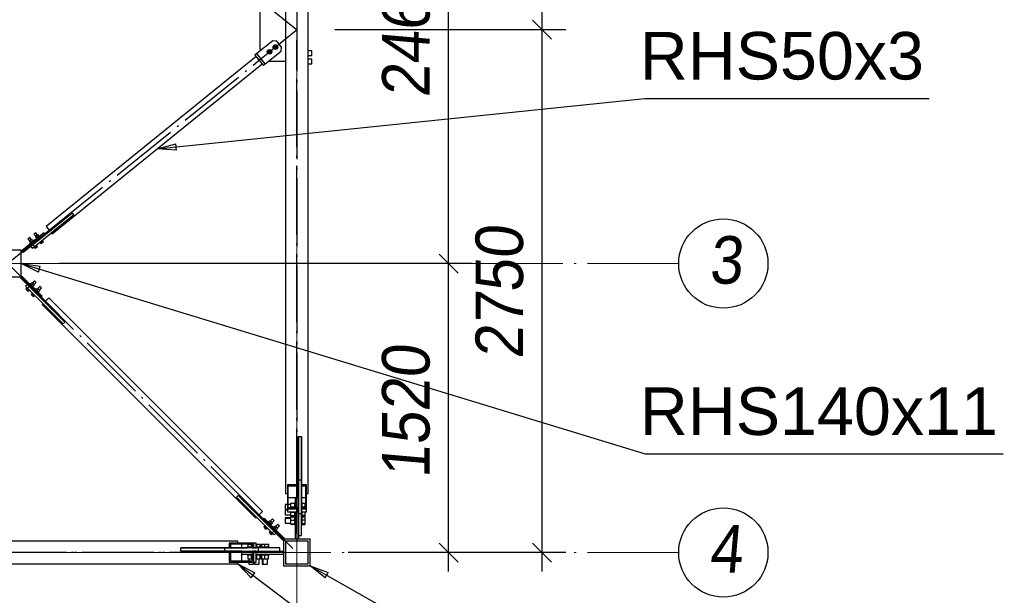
# Paper-space layout 'A0 Advance Steel' of a CAD drawing. Header units: millimetres. Extents: x 228 to 822, y 214 to 634.
# Tile 61 of 76: x 620 to 672, y 270 to 300. Entities that reach past the tile are written whole.
import ezdxf

# ---------------------------------------------------------------- set-up
doc = ezdxf.new("R2010")
doc.units = ezdxf.units.MM
doc.linetypes.add('ACAD_ISO04W100', pattern=[30, 24, -3, 0, -3])
doc.layers.get('0').update_dxf_attribs({"linetype": 'CONTINUOUS'})
for name, color, linetype in [('AS_Belki', 145, 'CONTINUOUS'), ('AS_Blachy', 30, 'CONTINUOUS'), ('AS_DIM_ON', 7, 'CONTINUOUS'), ('AS_Sruby', 9, 'CONTINUOUS')]:
    doc.layers.add(name, color=color, linetype=linetype)
doc.styles.add('Arial', font='arial.ttf')
doc.styles.add('ARIAL_1', font='arial.ttf', dxfattribs={"width": 0.9, "oblique": 5})

# ---------------------------------------------------------------- blocks, each defined once
blk = doc.blocks.new('324ewdsczxzxcz')
at = {"linetype": 'ACAD_ISO04W100', "lineweight": 5, "ltscale": 0.2}
for p, q in [((358.229, 244.968, 54.54), (358.229, 340.131, 54.54)), ((378.311, 281.218, -8093.957), (283.147, 281.218, -8093.957)), ((378.311, 266.018, -2641.446), (283.147, 266.018, -2641.446))]:
    blk.add_line(p, q, dxfattribs=at)
for centre in [(380.658, 281.218, -8093.957), (380.658, 266.018, -2641.446)]:
    blk.add_circle(centre, 2.347)
at = {"char_height": 2.5, "attachment_point": 1, "style": 'ARIAL_1'}
for s, insert in [('3', (379.903, 282.661, -8093.957)), ('4', (379.903, 267.461, -2641.446))]:
    blk.add_mtext_dynamic_manual_height_columns(s, width=4.31573, gutter_width=12.5, heights=[0], dxfattribs=dict(at, insert=insert))

psp = doc.layouts.new('A0 Advance Steel')

# ---------------------------------------------------------------- linework, layer by layer
at = {"color": 0, "linetype": 'ByBlock', "lineweight": -2}
for p, q in [((627.415, 293.489), (628.393, 293.758)), ((628.427, 293.426), (628.393, 293.758)), ((628.427, 293.426), (627.415, 293.489)), ((621.168, 287.004), (620.26, 287.455)), ((620.26, 287.455), (621.266, 287.323)), ((621.168, 287.004), (621.266, 287.323)), ((632.357, 270.919, -15729.246), (631.66, 271.655, -15729.246)), ((631.66, 271.655, -15729.246), (632.559, 271.185, -15729.246)), ((636.247, 270.916), (635.46, 271.555)), ((635.46, 271.555), (636.412, 271.206)), ((632.357, 270.919, -15729.246), (632.559, 271.185, -15729.246)), ((636.247, 270.916), (636.412, 271.206))]:
    psp.add_line(p, q, dxfattribs=at)
at = {"color": 7}
for points in [[(627.415, 293.489), (653.069, 296.136), (668.016, 296.136)], [(620.26, 287.455), (653.073, 277.44), (671.905, 277.44)], [(631.66, 271.655), (653.666, 255.011), (670.555, 255.011)], [(635.46, 271.555), (653.133, 261.504), (671.965, 261.504)]]:
    psp.add_lwpolyline(points, dxfattribs=at)
at = {"layer": 'AS_Belki', "linetype": 'Continuous', "ltscale": 0.15}
for p, q in [((634.16, 324.155), (634.16, 275.355)), ((635.36, 275.355), (635.36, 324.155)), ((632.621, 298.345), (621.58, 289.411)), ((621.894, 289.022), (632.935, 297.957)), ((621.769, 289.178), (622.935, 290.121)), ((623.023, 290.012), (621.857, 289.069)), ((622.935, 290.121), (622.941, 290.113)), ((623.016, 290.02), (623.023, 290.012)), ((621.58, 289.411), (621.769, 289.178)), ((621.857, 289.069), (621.894, 289.022)), ((620.26, 288.155), (618.86, 288.155)), ((620.26, 286.755), (620.26, 288.155)), ((618.86, 286.755), (620.26, 286.755)), ((621.406, 285.341), (621.364, 285.298)), ((622.467, 284.28), (621.406, 285.341)), ((621.717, 285.652), (621.505, 285.44)), ((621.505, 285.44), (622.566, 284.379)), ((632.957, 274.412), (621.717, 285.652)), ((621.364, 285.298), (632.604, 274.058)), ((622.474, 284.287), (622.467, 284.28)), ((622.566, 284.379), (622.559, 284.372)), ((634.83, 278.355), (634.84, 278.355)), ((634.83, 275.809), (634.83, 278.355)), ((635, 278.355), (635.01, 278.355)), ((635.01, 278.355), (635.01, 275.809)), ((634.83, 276.248), (634.84, 276.248)), ((635, 276.248), (635.01, 276.248)), ((634.83, 275.809), (634.26, 275.809)), ((634.26, 275.809), (634.26, 274.538)), ((634.83, 275.746), (634.31, 275.746)), ((634.31, 274.601), (634.31, 275.746)), ((634.83, 275.746), (634.83, 275.809)), ((634.83, 275.142), (634.83, 275.746)), ((635.26, 275.809), (635.01, 275.809)), ((635.01, 275.809), (635.01, 275.746)), ((635.21, 275.746), (635.01, 275.746)), ((635.01, 275.746), (635.01, 275.142)), ((635.21, 275.746), (635.21, 274.601)), ((635.26, 274.538), (635.26, 275.809)), ((631.586, 275.161), (631.593, 275.168)), ((632.646, 274.101), (631.586, 275.161)), ((631.677, 275.253), (631.685, 275.26)), ((631.685, 275.26), (632.745, 274.2)), ((634.16, 275.355), (634.26, 275.355)), ((634.31, 275.142), (634.83, 275.142)), ((635.01, 275.142), (635.01, 274.875)), ((635.01, 275.142), (635.21, 275.142)), ((635.26, 275.355), (635.36, 275.355)), ((634.83, 274.538), (634.26, 274.538)), ((634.26, 274.538), (634.26, 274.395)), ((634.83, 274.601), (634.31, 274.601)), ((634.83, 274.538), (634.83, 274.601)), ((634.83, 274.395), (634.83, 274.538)), ((635.21, 274.601), (635.01, 274.601)), ((635.01, 274.601), (635.01, 274.538)), ((635.26, 274.538), (635.01, 274.538)), ((635.01, 274.538), (635.01, 274.395)), ((635.26, 274.395), (635.26, 274.538)), ((632.604, 274.058), (632.646, 274.101)), ((632.745, 274.2), (632.957, 274.412)), ((634.26, 274.395), (634.83, 274.395)), ((635.01, 274.395), (635.26, 274.395)), ((635.46, 272.955), (634.06, 272.955)), ((634.06, 272.955), (634.06, 271.555)), ((635.46, 271.555), (635.46, 272.955)), ((631.66, 272.855), (582.86, 272.855)), ((628.66, 272.505), (631.206, 272.505)), ((628.66, 272.495), (628.66, 272.505)), ((630.767, 272.495), (630.767, 272.505)), ((632.478, 272.755), (631.206, 272.755)), ((631.206, 272.755), (631.206, 272.505)), ((631.206, 272.505), (631.27, 272.505)), ((631.27, 272.705), (632.414, 272.705)), ((631.27, 272.705), (631.27, 272.505)), ((631.27, 272.505), (631.874, 272.505)), ((631.66, 272.755), (631.66, 272.855)), ((631.874, 272.505), (631.874, 272.705)), ((631.874, 272.505), (632.14, 272.505)), ((632.414, 272.705), (632.414, 272.505)), ((632.414, 272.505), (632.478, 272.505)), ((632.621, 272.755), (632.478, 272.755)), ((632.478, 272.755), (632.478, 272.505)), ((632.478, 272.505), (632.621, 272.505)), ((632.621, 272.505), (632.621, 272.755)), ((635.36, 272.855), (634.16, 272.855)), ((634.16, 272.855), (634.16, 271.655)), ((635.36, 271.655), (635.36, 272.855)), ((628.66, 272.325), (628.66, 272.335)), ((631.206, 272.325), (628.66, 272.325)), ((630.767, 272.325), (630.767, 272.335)), ((631.27, 272.325), (631.206, 272.325)), ((631.206, 272.325), (631.206, 271.755)), ((631.874, 272.325), (631.27, 272.325)), ((631.27, 272.325), (631.27, 271.805)), ((631.874, 271.805), (631.874, 272.325)), ((632.478, 272.325), (632.414, 272.325)), ((632.414, 272.325), (632.414, 271.805)), ((632.621, 272.325), (632.478, 272.325)), ((632.478, 272.325), (632.478, 271.755)), ((632.621, 271.755), (632.621, 272.325)), ((582.86, 271.655), (631.66, 271.655)), ((631.206, 271.755), (632.478, 271.755)), ((632.414, 271.805), (631.27, 271.805)), ((631.66, 271.655), (631.66, 271.755)), ((632.478, 271.755), (632.621, 271.755)), ((634.06, 271.555), (635.46, 271.555)), ((634.16, 271.655), (635.36, 271.655))]:
    psp.add_line(p, q, dxfattribs=at)
at = {"layer": 'AS_Belki', "color": 10, "linetype": 'ACAD_ISO04W100', "ltscale": 0.15}
for points in [[(634.76, 326.655), (634.76, 324.155), (634.76, 275.355), (634.76, 272.855)], [(621.328, 285.687), (619.56, 287.455), (594.96, 312.055), (593.193, 313.823)], [(619.794, 311.866), (621.737, 310.294), (632.778, 301.359), (634.722, 299.787)], [(619.794, 287.644), (621.737, 289.216), (632.778, 298.151), (634.722, 299.724)], [(634.76, 273.629), (634.76, 275.174), (634.76, 297.654), (634.76, 299.199)], [(634.548, 272.467), (632.781, 274.235), (621.54, 285.475), (619.773, 287.243)], [(634.76, 273.244), (634.76, 274.788), (634.76, 275.174), (634.76, 276.718)], [(634.16, 272.255), (631.66, 272.255), (582.86, 272.255), (580.36, 272.255)], [(633.387, 272.255), (631.842, 272.255), (609.361, 272.255), (607.817, 272.255)], [(633.772, 272.255), (632.227, 272.255), (631.842, 272.255), (630.297, 272.255)], [(634.76, 272.255), (634.76, 272.255), (634.76, 272.255), (634.76, 272.255)]]:
    psp.add_lwpolyline(points, dxfattribs=at)
at = {"layer": 'AS_Blachy', "linetype": 'Continuous', "ltscale": 0.15}
for p, q in [((632.81, 300.855), (632.81, 298.755)), ((633.491, 299.178), (632.651, 298.499)), ((633.702, 299.156), (633.491, 299.178)), ((633.953, 298.845), (633.702, 299.156)), ((633.931, 298.634), (633.953, 298.845)), ((632.651, 298.499), (632.558, 298.423)), ((632.558, 298.423), (632.998, 297.879)), ((633.092, 297.954), (632.651, 298.499)), ((632.81, 298.755), (632.871, 298.676)), ((633.092, 297.954), (633.931, 298.634)), ((632.998, 297.879), (633.092, 297.954)), ((633.298, 298.121), (633.31, 298.105)), ((633.31, 298.105), (634.16, 298.105)), ((620.956, 288.353), (623.016, 290.02)), ((622.941, 290.113), (621.534, 288.975)), ((622.941, 290.113), (623.016, 290.02)), ((621.458, 289.068), (620.292, 288.124)), ((621.534, 288.975), (620.368, 288.031)), ((621.534, 288.975), (621.458, 289.068)), ((620.956, 288.353), (620.881, 288.446)), ((620.292, 288.124), (620.368, 288.031)), ((620.764, 288.352), (620.84, 288.259)), ((620.84, 288.259), (620.956, 288.353)), ((620.303, 286.798), (620.218, 286.713)), ((621.279, 285.652), (620.218, 286.713)), ((621.364, 285.737), (620.303, 286.798)), ((620.579, 286.352), (620.494, 286.267)), ((620.494, 286.267), (620.6, 286.161)), ((620.6, 286.161), (620.685, 286.246)), ((620.6, 286.161), (622.474, 284.287)), ((621.279, 285.652), (621.364, 285.737)), ((622.559, 284.372), (621.279, 285.652)), ((622.559, 284.372), (622.474, 284.287)), ((634.84, 278.355), (635, 278.355)), ((634.84, 278.355), (634.84, 276.064)), ((635, 276.064), (635, 278.355)), ((635, 276.064), (634.84, 276.064)), ((634.84, 276.064), (634.84, 274.283)), ((635, 274.34), (635, 276.064)), ((631.593, 275.168), (631.677, 275.253)), ((631.593, 275.168), (633.466, 273.295)), ((632.957, 273.974), (631.677, 275.253)), ((634.68, 275.142), (634.68, 274.601)), ((634.84, 275.255), (634.83, 275.255)), ((633.041, 274.059), (632.957, 273.974)), ((634.018, 272.913), (632.957, 273.974)), ((634.103, 272.998), (633.041, 274.059)), ((634.68, 274.395), (634.68, 272.955)), ((634.83, 274.402), (634.84, 274.402)), ((635, 274.283), (634.84, 274.283)), ((634.84, 274.283), (634.84, 274.036)), ((634.84, 274.036), (634.84, 272.955)), ((635, 274.283), (635, 274.34)), ((635, 273.908), (635, 274.283)), ((635, 273.157), (635, 273.908)), ((633.466, 273.295), (633.551, 273.379)), ((633.466, 273.295), (633.573, 273.188)), ((633.573, 273.188), (633.657, 273.273)), ((634.018, 272.913), (634.103, 272.998)), ((634.84, 273.157), (635, 273.157)), ((630.952, 272.495), (628.66, 272.495)), ((628.66, 272.335), (628.66, 272.495)), ((632.732, 272.495), (630.952, 272.495)), ((630.952, 272.495), (630.952, 272.335)), ((633.859, 272.495), (632.732, 272.495)), ((632.732, 272.495), (632.732, 272.335)), ((633.859, 272.335), (633.859, 272.495)), ((628.66, 272.335), (630.952, 272.335)), ((630.952, 272.335), (632.732, 272.335)), ((631.76, 272.335), (631.76, 272.325)), ((631.874, 272.175), (632.36, 272.175)), ((632.36, 272.175), (632.414, 272.175)), ((632.613, 272.325), (632.613, 272.335)), ((632.621, 272.175), (632.675, 272.175)), ((632.675, 272.175), (634.06, 272.175)), ((632.732, 272.335), (632.979, 272.335)), ((632.979, 272.335), (634.06, 272.335))]:
    psp.add_line(p, q, dxfattribs=at)
at = {"layer": 'AS_DIM_ON', "color": 8}
for p, q in [((647.656, 299.755), (647.656, 328.255)), ((642.739, 287.455), (642.739, 312.055)), ((648.906, 299.755), (636.76, 299.755)), ((647.656, 271.255), (647.656, 299.755)), ((643.989, 287.455), (622.26, 287.455)), ((642.739, 271.255), (642.739, 287.455)), ((643.989, 272.255), (637.46, 272.255)), ((648.906, 272.255), (637.46, 272.255))]:
    psp.add_line(p, q, dxfattribs=at)
at = {"layer": 'AS_DIM_ON', "color": 8, "linetype": 'ByBlock', "lineweight": -2}
for p, q in [((648.156, 299.255), (647.156, 300.255)), ((647.156, 300.255), (648.156, 299.255)), ((643.239, 286.955), (642.239, 287.955)), ((642.239, 287.955), (643.239, 286.955)), ((642.239, 272.755), (643.239, 271.755)), ((647.156, 272.755), (648.156, 271.755))]:
    psp.add_line(p, q, dxfattribs=at)
at = {"layer": 'AS_Sruby', "linetype": 'Continuous', "ltscale": 0.15}
for p, q in [((633.57, 298.921), (633.534, 298.827)), ((633.534, 298.827), (633.597, 298.749)), ((633.669, 298.936), (633.57, 298.921)), ((633.732, 298.859), (633.669, 298.936)), ((633.696, 298.765), (633.732, 298.859)), ((633.259, 298.669), (633.223, 298.576)), ((633.223, 298.576), (633.286, 298.498)), ((633.358, 298.685), (633.259, 298.669)), ((633.286, 298.498), (633.385, 298.514)), ((633.421, 298.607), (633.358, 298.685)), ((633.385, 298.514), (633.421, 298.607)), ((633.597, 298.749), (633.696, 298.765)), ((635.54, 298.639), (635.36, 298.639)), ((635.36, 298.4), (635.54, 298.4)), ((635.54, 298.624), (635.54, 298.639)), ((635.54, 298.594), (635.54, 298.624)), ((635.54, 298.552), (635.54, 298.594)), ((635.54, 298.505), (635.54, 298.552)), ((635.54, 298.461), (635.54, 298.505)), ((635.54, 298.425), (635.54, 298.461)), ((635.54, 298.404), (635.54, 298.425)), ((635.54, 298.4), (635.54, 298.404)), ((635.54, 298.206), (635.36, 298.206)), ((635.36, 297.968), (635.54, 297.968)), ((635.54, 298.192), (635.54, 298.206)), ((635.54, 298.161), (635.54, 298.192)), ((635.54, 298.119), (635.54, 298.161)), ((635.54, 298.073), (635.54, 298.119)), ((635.54, 298.028), (635.54, 298.073)), ((635.54, 297.993), (635.54, 298.028)), ((635.54, 297.971), (635.54, 297.993)), ((635.54, 297.968), (635.54, 297.971)), ((620.933, 289.009), (620.929, 289.007)), ((620.929, 289.007), (621.025, 288.888)), ((620.943, 289.018), (620.933, 289.009)), ((620.958, 289.03), (620.943, 289.018)), ((620.976, 289.044), (620.958, 289.03)), ((620.994, 289.059), (620.976, 289.044)), ((621.009, 289.071), (620.994, 289.059)), ((621.019, 289.079), (621.009, 289.071)), ((621.023, 289.082), (621.019, 289.079)), ((621.118, 288.964), (621.023, 289.082)), ((621.139, 288.981), (621.072, 288.926)), ((621.207, 288.897), (621.139, 288.981)), ((620.622, 288.758), (620.618, 288.755)), ((620.618, 288.755), (620.714, 288.637)), ((620.632, 288.766), (620.622, 288.758)), ((620.647, 288.778), (620.632, 288.766)), ((620.665, 288.793), (620.647, 288.778)), ((620.683, 288.807), (620.665, 288.793)), ((620.698, 288.819), (620.683, 288.807)), ((620.761, 288.675), (620.693, 288.62)), ((620.693, 288.62), (620.761, 288.536)), ((620.708, 288.828), (620.698, 288.819)), ((620.712, 288.83), (620.708, 288.828)), ((620.807, 288.712), (620.712, 288.83)), ((620.737, 288.517), (620.735, 288.515)), ((620.735, 288.515), (620.751, 288.496)), ((620.742, 288.521), (620.737, 288.517)), ((620.751, 288.528), (620.742, 288.521)), ((620.763, 288.537), (620.751, 288.528)), ((620.828, 288.729), (620.761, 288.675)), ((620.829, 288.591), (620.761, 288.675)), ((620.777, 288.549), (620.763, 288.537)), ((620.793, 288.562), (620.777, 288.549)), ((620.81, 288.576), (620.793, 288.562)), ((620.829, 288.591), (620.81, 288.576)), ((620.896, 288.645), (620.828, 288.729)), ((620.847, 288.605), (620.829, 288.591)), ((620.864, 288.619), (620.847, 288.605)), ((620.88, 288.632), (620.864, 288.619)), ((620.894, 288.644), (620.88, 288.632)), ((620.906, 288.653), (620.894, 288.644)), ((620.915, 288.66), (620.906, 288.653)), ((620.92, 288.665), (620.915, 288.66)), ((620.922, 288.666), (620.92, 288.665)), ((620.938, 288.647), (620.922, 288.666)), ((621.072, 288.926), (621.004, 288.872)), ((621.004, 288.872), (621.072, 288.788)), ((621.048, 288.768), (621.046, 288.767)), ((621.046, 288.767), (621.062, 288.747)), ((621.053, 288.772), (621.048, 288.768)), ((621.062, 288.779), (621.053, 288.772)), ((621.074, 288.789), (621.062, 288.779)), ((621.139, 288.842), (621.072, 288.926)), ((621.088, 288.8), (621.074, 288.789)), ((621.077, 288.419), (621.089, 288.428)), ((621.104, 288.813), (621.088, 288.8)), ((621.104, 288.441), (621.089, 288.46)), ((621.089, 288.428), (621.097, 288.435)), ((621.097, 288.435), (621.102, 288.439)), ((621.102, 288.439), (621.104, 288.441)), ((621.121, 288.827), (621.104, 288.813)), ((621.139, 288.842), (621.121, 288.827)), ((621.158, 288.857), (621.139, 288.842)), ((621.175, 288.871), (621.158, 288.857)), ((621.191, 288.884), (621.175, 288.871)), ((621.205, 288.896), (621.191, 288.884)), ((621.217, 288.905), (621.205, 288.896)), ((621.213, 288.561), (621.229, 288.541)), ((621.226, 288.912), (621.217, 288.905)), ((621.231, 288.916), (621.226, 288.912)), ((621.229, 288.541), (621.23, 288.543)), ((621.23, 288.543), (621.236, 288.547)), ((621.233, 288.918), (621.231, 288.916)), ((621.248, 288.898), (621.233, 288.918)), ((621.236, 288.547), (621.244, 288.554)), ((621.244, 288.554), (621.256, 288.563)), ((621.254, 288.562), (621.302, 288.504)), ((621.256, 288.563), (621.27, 288.575)), ((621.27, 288.575), (621.286, 288.588)), ((621.286, 288.588), (621.304, 288.602)), ((621.302, 288.504), (621.369, 288.558)), ((621.304, 288.602), (621.322, 288.617)), ((621.322, 288.617), (621.34, 288.631)), ((621.369, 288.558), (621.322, 288.617)), ((621.34, 288.631), (621.358, 288.646)), ((621.358, 288.646), (621.374, 288.659)), ((621.369, 288.558), (621.436, 288.613)), ((621.374, 288.659), (621.388, 288.67)), ((621.388, 288.67), (621.399, 288.68)), ((621.436, 288.613), (621.389, 288.671)), ((621.415, 288.692), (621.399, 288.712)), ((621.399, 288.68), (621.408, 288.686)), ((621.408, 288.686), (621.413, 288.691)), ((621.413, 288.691), (621.415, 288.692)), ((620.902, 288.309), (620.918, 288.29)), ((620.918, 288.29), (620.919, 288.291)), ((620.919, 288.291), (620.925, 288.295)), ((620.925, 288.295), (620.933, 288.302)), ((620.933, 288.302), (620.945, 288.312)), ((620.944, 288.311), (620.991, 288.252)), ((620.945, 288.312), (620.959, 288.323)), ((620.959, 288.323), (620.975, 288.336)), ((620.975, 288.336), (620.993, 288.35)), ((620.991, 288.252), (621.058, 288.307)), ((620.993, 288.35), (621.011, 288.365)), ((621.011, 288.365), (621.029, 288.38)), ((621.058, 288.307), (621.011, 288.365)), ((621.029, 288.38), (621.047, 288.394)), ((621.047, 288.394), (621.063, 288.407)), ((621.058, 288.307), (621.126, 288.361)), ((621.063, 288.407), (621.077, 288.419)), ((621.126, 288.361), (621.078, 288.42)), ((620.738, 286.398), (620.72, 286.38)), ((620.739, 286.396), (620.738, 286.398)), ((620.744, 286.392), (620.739, 286.396)), ((620.752, 286.384), (620.744, 286.392)), ((620.763, 286.373), (620.752, 286.384)), ((620.838, 286.451), (620.761, 286.374)), ((620.776, 286.36), (620.763, 286.373)), ((620.79, 286.346), (620.776, 286.36)), ((620.823, 286.313), (620.899, 286.389)), ((620.899, 286.389), (620.838, 286.451)), ((620.964, 286.539), (620.857, 286.432)), ((620.96, 286.328), (620.899, 286.389)), ((620.941, 286.347), (621.049, 286.455)), ((620.967, 286.536), (620.964, 286.539)), ((620.977, 286.527), (620.967, 286.536)), ((620.99, 286.513), (620.977, 286.527)), ((621.007, 286.497), (620.99, 286.513)), ((621.023, 286.481), (621.007, 286.497)), ((621.037, 286.467), (621.023, 286.481)), ((621.046, 286.458), (621.037, 286.467)), ((621.049, 286.455), (621.046, 286.458)), ((620.556, 286.169), (620.503, 286.116)), ((620.503, 286.116), (620.565, 286.055)), ((620.55, 286.211), (620.533, 286.193)), ((620.533, 286.193), (620.534, 286.191)), ((620.534, 286.191), (620.539, 286.186)), ((620.539, 286.186), (620.547, 286.179)), ((620.547, 286.179), (620.558, 286.168)), ((620.558, 286.168), (620.57, 286.155)), ((620.565, 286.055), (620.618, 286.108)), ((620.565, 286.055), (620.626, 285.994)), ((620.57, 286.155), (620.585, 286.141)), ((620.585, 286.141), (620.601, 286.125)), ((620.601, 286.125), (620.618, 286.108)), ((620.618, 286.108), (620.634, 286.092)), ((620.626, 285.994), (620.679, 286.047)), ((620.634, 286.092), (620.65, 286.076)), ((620.65, 286.076), (620.665, 286.061)), ((620.665, 286.061), (620.678, 286.048)), ((620.678, 286.048), (620.688, 286.038)), ((620.688, 286.038), (620.696, 286.03)), ((620.696, 286.03), (620.701, 286.025)), ((620.701, 286.025), (620.702, 286.023)), ((620.702, 286.023), (620.72, 286.041)), ((620.839, 285.887), (620.786, 285.834)), ((620.786, 285.834), (620.847, 285.772)), ((620.806, 286.33), (620.79, 286.346)), ((620.823, 286.313), (620.806, 286.33)), ((620.833, 285.928), (620.816, 285.91)), ((620.816, 285.91), (620.817, 285.908)), ((620.817, 285.908), (620.822, 285.904)), ((620.822, 285.904), (620.83, 285.896)), ((620.839, 286.297), (620.823, 286.313)), ((620.83, 285.896), (620.84, 285.885)), ((620.855, 286.281), (620.839, 286.297)), ((620.84, 285.885), (620.853, 285.872)), ((620.853, 285.872), (620.868, 285.858)), ((620.87, 286.266), (620.855, 286.281)), ((620.868, 285.858), (620.884, 285.842)), ((620.883, 286.253), (620.87, 286.266)), ((620.893, 286.243), (620.883, 286.253)), ((620.884, 286.252), (620.96, 286.328)), ((620.884, 285.842), (620.9, 285.825)), ((620.89, 286.211), (620.908, 286.228)), ((620.901, 286.235), (620.893, 286.243)), ((620.906, 286.23), (620.901, 286.235)), ((620.908, 286.228), (620.906, 286.23)), ((621.021, 286.115), (621.003, 286.097)), ((621.022, 286.114), (621.021, 286.115)), ((621.027, 286.109), (621.022, 286.114)), ((621.035, 286.101), (621.027, 286.109)), ((621.046, 286.09), (621.035, 286.101)), ((621.121, 286.168), (621.044, 286.092)), ((621.058, 286.077), (621.046, 286.09)), ((621.073, 286.063), (621.058, 286.077)), ((621.089, 286.047), (621.073, 286.063)), ((621.106, 286.03), (621.089, 286.047)), ((621.106, 286.03), (621.182, 286.107)), ((621.122, 286.014), (621.106, 286.03)), ((621.182, 286.107), (621.121, 286.168)), ((621.138, 285.998), (621.122, 286.014)), ((621.153, 285.983), (621.138, 285.998)), ((621.247, 286.257), (621.139, 286.149)), ((621.166, 285.97), (621.153, 285.983)), ((621.176, 285.96), (621.166, 285.97)), ((621.167, 285.969), (621.243, 286.045)), ((621.173, 285.928), (621.19, 285.945)), ((621.184, 285.952), (621.176, 285.96)), ((621.243, 286.045), (621.182, 286.107)), ((621.189, 285.947), (621.184, 285.952)), ((621.19, 285.945), (621.189, 285.947)), ((621.224, 286.064), (621.332, 286.172)), ((621.25, 286.253), (621.247, 286.257)), ((621.259, 286.244), (621.25, 286.253)), ((621.273, 286.23), (621.259, 286.244)), ((621.289, 286.214), (621.273, 286.23)), ((621.306, 286.198), (621.289, 286.214)), ((621.319, 286.184), (621.306, 286.198)), ((621.329, 286.175), (621.319, 286.184)), ((621.332, 286.172), (621.329, 286.175)), ((620.847, 285.772), (620.9, 285.825)), ((620.847, 285.772), (620.909, 285.711)), ((620.9, 285.825), (620.917, 285.809)), ((620.909, 285.711), (620.962, 285.764)), ((620.917, 285.809), (620.933, 285.793)), ((620.933, 285.793), (620.948, 285.778)), ((620.948, 285.778), (620.96, 285.765)), ((620.96, 285.765), (620.971, 285.755)), ((620.971, 285.755), (620.979, 285.747)), ((620.979, 285.747), (620.984, 285.742)), ((620.984, 285.742), (620.985, 285.74)), ((620.985, 285.74), (621.003, 285.758)), ((634.26, 274.775), (634.14, 274.775)), ((634.14, 274.775), (634.14, 274.766)), ((634.14, 274.766), (634.14, 274.74)), ((634.14, 274.74), (634.14, 274.701)), ((634.14, 274.701), (634.14, 274.655)), ((634.14, 274.655), (634.14, 274.609)), ((634.14, 274.609), (634.14, 274.57)), ((634.14, 274.57), (634.14, 274.544)), ((634.14, 274.544), (634.14, 274.535)), ((634.14, 274.535), (634.26, 274.535)), ((634.26, 274.475), (634.14, 274.475)), ((634.14, 274.475), (634.14, 274.46)), ((634.14, 274.46), (634.14, 274.43)), ((634.425, 274.775), (634.31, 274.775)), ((634.64, 274.826), (634.425, 274.826)), ((634.425, 274.826), (634.425, 274.655)), ((634.425, 274.655), (634.64, 274.655)), ((634.425, 274.655), (634.425, 274.601)), ((634.68, 274.875), (634.64, 274.875)), ((634.64, 274.875), (634.64, 274.871)), ((634.64, 274.871), (634.64, 274.858)), ((634.64, 274.858), (634.64, 274.838)), ((634.64, 274.838), (634.64, 274.811)), ((634.64, 274.811), (634.64, 274.777)), ((634.64, 274.777), (634.64, 274.739)), ((634.64, 274.739), (634.64, 274.698)), ((634.64, 274.698), (634.64, 274.655)), ((634.64, 274.655), (634.64, 274.612)), ((634.64, 274.612), (634.64, 274.601)), ((635.04, 274.875), (635, 274.875)), ((635.01, 274.575), (635, 274.575)), ((635.04, 274.871), (635.04, 274.875)), ((635.04, 274.858), (635.04, 274.871)), ((635.04, 274.838), (635.04, 274.858)), ((635.04, 274.811), (635.04, 274.838)), ((635.19, 274.828), (635.04, 274.828)), ((635.04, 274.777), (635.04, 274.811)), ((635.04, 274.739), (635.04, 274.777)), ((635.04, 274.698), (635.04, 274.739)), ((635.04, 274.655), (635.04, 274.698)), ((635.04, 274.655), (635.19, 274.655)), ((635.04, 274.612), (635.04, 274.655)), ((635.04, 274.601), (635.04, 274.612)), ((635.19, 274.655), (635.19, 274.828)), ((635.19, 274.601), (635.19, 274.655)), ((633.351, 273.938), (633.274, 273.861)), ((633.412, 273.876), (633.351, 273.938)), ((633.477, 274.026), (633.37, 273.919)), ((633.454, 273.834), (633.562, 273.942)), ((633.48, 274.023), (633.477, 274.026)), ((633.49, 274.014), (633.48, 274.023)), ((633.503, 274), (633.49, 274.014)), ((633.52, 273.984), (633.503, 274)), ((633.536, 273.968), (633.52, 273.984)), ((633.55, 273.954), (633.536, 273.968)), ((633.559, 273.945), (633.55, 273.954)), ((633.562, 273.942), (633.559, 273.945)), ((634.14, 274.43), (634.14, 274.388)), ((634.14, 274.388), (634.14, 274.341)), ((634.14, 274.341), (634.14, 274.297)), ((634.14, 274.297), (634.14, 274.261)), ((634.14, 274.261), (634.14, 274.24)), ((634.14, 274.24), (634.14, 274.237)), ((634.14, 274.237), (634.425, 274.237)), ((634.425, 274.075), (634.14, 274.075)), ((634.14, 274.075), (634.14, 274.066)), ((634.14, 274.066), (634.14, 274.043)), ((634.425, 274.042), (634.14, 274.042)), ((634.14, 274.042), (634.14, 274.028)), ((634.14, 274.028), (634.14, 273.997)), ((634.14, 273.997), (634.14, 273.956)), ((634.14, 273.956), (634.14, 273.909)), ((634.425, 274.395), (634.425, 274.384)), ((634.425, 274.384), (634.64, 274.384)), ((634.425, 274.384), (634.425, 274.2)), ((634.425, 274.2), (634.64, 274.2)), ((634.425, 274.2), (634.425, 274.172)), ((634.425, 274.172), (634.64, 274.172)), ((634.64, 274.126), (634.425, 274.126)), ((634.425, 274.126), (634.425, 274.107)), ((634.64, 274.107), (634.425, 274.107)), ((634.425, 274.107), (634.425, 273.951)), ((634.425, 273.951), (634.64, 273.951)), ((634.425, 273.951), (634.425, 273.768)), ((634.64, 274.395), (634.64, 274.373)), ((634.64, 274.373), (634.64, 274.329)), ((634.64, 274.329), (634.64, 274.287)), ((634.64, 274.287), (634.64, 274.248)), ((634.64, 274.248), (634.64, 274.213)), ((634.64, 274.213), (634.64, 274.183)), ((634.64, 274.183), (634.64, 274.16)), ((634.64, 274.16), (634.64, 274.144)), ((634.64, 274.144), (634.64, 274.136)), ((634.64, 274.136), (634.68, 274.136)), ((634.64, 274.136), (634.64, 274.132)), ((634.64, 274.132), (634.64, 274.115)), ((634.64, 274.115), (634.64, 274.09)), ((634.64, 274.09), (634.64, 274.059)), ((634.64, 274.059), (634.64, 274.023)), ((634.64, 274.023), (634.64, 273.983)), ((634.64, 273.983), (634.64, 273.94)), ((634.64, 273.94), (634.64, 273.897)), ((635, 274.136), (635.04, 274.136)), ((635.04, 274.373), (635.04, 274.395)), ((635.19, 274.384), (635.04, 274.384)), ((635.04, 274.329), (635.04, 274.373)), ((635.04, 274.287), (635.04, 274.329)), ((635.04, 274.248), (635.04, 274.287)), ((635.04, 274.213), (635.04, 274.248)), ((635.04, 274.183), (635.04, 274.213)), ((635.19, 274.199), (635.04, 274.199)), ((635.04, 274.16), (635.04, 274.183)), ((635.04, 274.17), (635.19, 274.17)), ((635.04, 274.144), (635.04, 274.16)), ((635.04, 274.136), (635.04, 274.144)), ((635.04, 274.132), (635.04, 274.136)), ((635.04, 274.115), (635.04, 274.132)), ((635.19, 274.128), (635.04, 274.128)), ((635.04, 274.09), (635.04, 274.115)), ((635.19, 274.109), (635.04, 274.109)), ((635.04, 274.059), (635.04, 274.09)), ((635.04, 274.023), (635.04, 274.059)), ((635.04, 273.983), (635.04, 274.023)), ((635.04, 273.94), (635.04, 273.983)), ((635.19, 273.952), (635.04, 273.952)), ((635.04, 273.897), (635.04, 273.94)), ((635.19, 274.384), (635.19, 274.395)), ((635.19, 274.199), (635.19, 274.384)), ((635.19, 274.17), (635.19, 274.199)), ((635.19, 274.109), (635.19, 274.128)), ((635.19, 273.952), (635.19, 274.109)), ((635.19, 273.766), (635.19, 273.952)), ((633.069, 273.656), (633.016, 273.603)), ((633.016, 273.603), (633.078, 273.542)), ((633.063, 273.698), (633.046, 273.68)), ((633.046, 273.68), (633.047, 273.678)), ((633.047, 273.678), (633.052, 273.673)), ((633.052, 273.673), (633.06, 273.666)), ((633.06, 273.666), (633.071, 273.655)), ((633.071, 273.655), (633.083, 273.642)), ((633.078, 273.542), (633.131, 273.595)), ((633.078, 273.542), (633.139, 273.481)), ((633.083, 273.642), (633.098, 273.628)), ((633.098, 273.628), (633.114, 273.612)), ((633.114, 273.612), (633.131, 273.595)), ((633.131, 273.595), (633.147, 273.579)), ((633.139, 273.481), (633.192, 273.534)), ((633.147, 273.579), (633.163, 273.563)), ((633.163, 273.563), (633.178, 273.548)), ((633.178, 273.548), (633.191, 273.535)), ((633.191, 273.535), (633.201, 273.525)), ((633.201, 273.525), (633.209, 273.517)), ((633.209, 273.517), (633.214, 273.512)), ((633.214, 273.512), (633.215, 273.51)), ((633.215, 273.51), (633.233, 273.528)), ((633.251, 273.885), (633.233, 273.867)), ((633.252, 273.883), (633.251, 273.885)), ((633.257, 273.879), (633.252, 273.883)), ((633.265, 273.871), (633.257, 273.879)), ((633.276, 273.86), (633.265, 273.871)), ((633.289, 273.847), (633.276, 273.86)), ((633.303, 273.833), (633.289, 273.847)), ((633.319, 273.817), (633.303, 273.833)), ((633.336, 273.8), (633.319, 273.817)), ((633.346, 273.415), (633.329, 273.397)), ((633.336, 273.8), (633.412, 273.876)), ((633.352, 273.784), (633.336, 273.8)), ((633.368, 273.768), (633.352, 273.784)), ((633.383, 273.753), (633.368, 273.768)), ((633.396, 273.74), (633.383, 273.753)), ((633.406, 273.73), (633.396, 273.74)), ((633.397, 273.739), (633.473, 273.815)), ((633.403, 273.698), (633.421, 273.715)), ((633.414, 273.722), (633.406, 273.73)), ((633.473, 273.815), (633.412, 273.876)), ((633.419, 273.717), (633.414, 273.722)), ((633.421, 273.715), (633.419, 273.717)), ((633.534, 273.602), (633.516, 273.584)), ((633.535, 273.601), (633.534, 273.602)), ((633.54, 273.596), (633.535, 273.601)), ((633.548, 273.588), (633.54, 273.596)), ((633.558, 273.577), (633.548, 273.588)), ((633.634, 273.655), (633.557, 273.579)), ((633.571, 273.564), (633.558, 273.577)), ((633.586, 273.55), (633.571, 273.564)), ((633.602, 273.534), (633.586, 273.55)), ((633.618, 273.517), (633.602, 273.534)), ((633.618, 273.517), (633.695, 273.594)), ((633.635, 273.501), (633.618, 273.517)), ((633.695, 273.594), (633.634, 273.655)), ((633.651, 273.485), (633.635, 273.501)), ((633.666, 273.47), (633.651, 273.485)), ((633.76, 273.744), (633.652, 273.636)), ((633.678, 273.457), (633.666, 273.47)), ((633.689, 273.447), (633.678, 273.457)), ((633.68, 273.456), (633.756, 273.532)), ((633.686, 273.415), (633.703, 273.432)), ((633.697, 273.439), (633.689, 273.447)), ((633.756, 273.532), (633.695, 273.594)), ((633.702, 273.434), (633.697, 273.439)), ((633.703, 273.432), (633.702, 273.434)), ((633.737, 273.551), (633.845, 273.659)), ((633.763, 273.74), (633.76, 273.744)), ((633.772, 273.731), (633.763, 273.74)), ((633.786, 273.717), (633.772, 273.731)), ((633.802, 273.701), (633.786, 273.717)), ((633.819, 273.685), (633.802, 273.701)), ((633.832, 273.671), (633.819, 273.685)), ((633.842, 273.662), (633.832, 273.671)), ((633.845, 273.659), (633.842, 273.662)), ((634.14, 273.909), (634.14, 273.864)), ((634.14, 273.864), (634.14, 273.829)), ((634.14, 273.829), (634.14, 273.808)), ((634.14, 273.808), (634.14, 273.804)), ((634.14, 273.804), (634.425, 273.804)), ((634.425, 273.768), (634.64, 273.768)), ((634.425, 273.768), (634.425, 273.74)), ((634.425, 273.74), (634.64, 273.74)), ((634.64, 273.897), (634.64, 273.855)), ((634.64, 273.855), (634.64, 273.815)), ((634.64, 273.815), (634.64, 273.78)), ((634.64, 273.78), (634.64, 273.75)), ((634.64, 273.75), (634.64, 273.727)), ((634.64, 273.727), (634.64, 273.711)), ((634.64, 273.711), (634.64, 273.704)), ((634.64, 273.704), (634.68, 273.704)), ((635, 273.704), (635.04, 273.704)), ((635.04, 273.855), (635.04, 273.897)), ((635.04, 273.815), (635.04, 273.855)), ((635.04, 273.78), (635.04, 273.815)), ((635.04, 273.75), (635.04, 273.78)), ((635.19, 273.766), (635.04, 273.766)), ((635.04, 273.727), (635.04, 273.75)), ((635.04, 273.738), (635.19, 273.738)), ((635.04, 273.711), (635.04, 273.727)), ((635.04, 273.704), (635.04, 273.711)), ((635.19, 273.738), (635.19, 273.766)), ((633.352, 273.374), (633.299, 273.321)), ((633.299, 273.321), (633.36, 273.259)), ((633.329, 273.397), (633.33, 273.395)), ((633.33, 273.395), (633.335, 273.391)), ((633.335, 273.391), (633.343, 273.383)), ((633.343, 273.383), (633.353, 273.372)), ((633.353, 273.372), (633.366, 273.359)), ((633.36, 273.259), (633.413, 273.312)), ((633.36, 273.259), (633.422, 273.198)), ((633.366, 273.359), (633.381, 273.345)), ((633.381, 273.345), (633.397, 273.329)), ((633.397, 273.329), (633.413, 273.312)), ((633.413, 273.312), (633.43, 273.296)), ((633.422, 273.198), (633.475, 273.251)), ((633.43, 273.296), (633.446, 273.28)), ((633.446, 273.28), (633.461, 273.265)), ((633.461, 273.265), (633.473, 273.252)), ((633.473, 273.252), (633.484, 273.242)), ((633.484, 273.242), (633.492, 273.234)), ((633.492, 273.234), (633.497, 273.229)), ((633.497, 273.229), (633.498, 273.227)), ((633.498, 273.227), (633.516, 273.245)), ((632.145, 272.535), (632.14, 272.535)), ((632.14, 272.535), (632.14, 272.495)), ((632.157, 272.535), (632.145, 272.535)), ((632.178, 272.535), (632.157, 272.535)), ((632.205, 272.535), (632.178, 272.535)), ((632.36, 272.685), (632.187, 272.685)), ((632.187, 272.685), (632.187, 272.535)), ((632.238, 272.535), (632.205, 272.535)), ((632.276, 272.535), (632.238, 272.535)), ((632.318, 272.535), (632.276, 272.535)), ((632.36, 272.535), (632.318, 272.535)), ((632.414, 272.685), (632.36, 272.685)), ((632.36, 272.685), (632.36, 272.535)), ((632.403, 272.535), (632.36, 272.535)), ((632.414, 272.535), (632.403, 272.535)), ((632.441, 272.505), (632.441, 272.495)), ((632.643, 272.535), (632.62, 272.535)), ((632.632, 272.685), (632.621, 272.685)), ((632.817, 272.685), (632.632, 272.685)), ((632.632, 272.685), (632.632, 272.535)), ((632.686, 272.535), (632.643, 272.535)), ((632.728, 272.535), (632.686, 272.535)), ((632.768, 272.535), (632.728, 272.535)), ((632.803, 272.535), (632.768, 272.535)), ((632.833, 272.535), (632.803, 272.535)), ((632.845, 272.685), (632.817, 272.685)), ((632.817, 272.685), (632.817, 272.535)), ((632.856, 272.535), (632.833, 272.535)), ((632.845, 272.535), (632.845, 272.685)), ((632.872, 272.535), (632.856, 272.535)), ((632.879, 272.535), (632.872, 272.535)), ((632.883, 272.535), (632.879, 272.535)), ((632.879, 272.495), (632.879, 272.535)), ((632.901, 272.535), (632.883, 272.535)), ((632.907, 272.685), (632.887, 272.685)), ((632.887, 272.685), (632.887, 272.535)), ((632.925, 272.535), (632.901, 272.535)), ((633.064, 272.685), (632.907, 272.685)), ((632.907, 272.685), (632.907, 272.535)), ((632.956, 272.535), (632.925, 272.535)), ((632.993, 272.535), (632.956, 272.535)), ((633.033, 272.535), (632.993, 272.535)), ((633.075, 272.535), (633.033, 272.535)), ((633.25, 272.685), (633.064, 272.685)), ((633.064, 272.685), (633.064, 272.535)), ((633.119, 272.535), (633.075, 272.535)), ((633.161, 272.535), (633.119, 272.535)), ((633.2, 272.535), (633.161, 272.535)), ((633.236, 272.535), (633.2, 272.535)), ((633.265, 272.535), (633.236, 272.535)), ((633.278, 272.685), (633.25, 272.685)), ((633.25, 272.685), (633.25, 272.535)), ((633.289, 272.535), (633.265, 272.535)), ((633.278, 272.535), (633.278, 272.685)), ((633.304, 272.535), (633.289, 272.535)), ((633.312, 272.535), (633.304, 272.535)), ((633.312, 272.495), (633.312, 272.535)), ((632.14, 272.175), (632.14, 272.135)), ((632.14, 272.135), (632.145, 272.135)), ((632.145, 272.135), (632.157, 272.135)), ((632.157, 272.135), (632.178, 272.135)), ((632.178, 272.135), (632.205, 272.135)), ((632.189, 272.135), (632.189, 271.92)), ((632.189, 271.92), (632.36, 271.92)), ((632.205, 272.135), (632.238, 272.135)), ((632.238, 272.135), (632.276, 272.135)), ((632.24, 271.92), (632.24, 271.805)), ((632.276, 272.135), (632.318, 272.135)), ((632.318, 272.135), (632.36, 272.135)), ((632.36, 272.135), (632.403, 272.135)), ((632.36, 272.135), (632.36, 271.92)), ((632.36, 271.92), (632.414, 271.92)), ((632.403, 272.135), (632.414, 272.135)), ((632.62, 272.135), (632.643, 272.135)), ((632.621, 271.92), (632.632, 271.92)), ((632.632, 272.135), (632.632, 271.92)), ((632.632, 271.92), (632.815, 271.92)), ((632.643, 272.135), (632.686, 272.135)), ((632.686, 272.135), (632.728, 272.135)), ((632.728, 272.135), (632.768, 272.135)), ((632.768, 272.135), (632.803, 272.135)), ((632.779, 271.635), (632.779, 271.92)), ((632.803, 272.135), (632.833, 272.135)), ((632.815, 272.135), (632.815, 271.92)), ((632.815, 271.92), (632.843, 271.92)), ((632.833, 272.135), (632.856, 272.135)), ((632.843, 271.92), (632.843, 272.135)), ((632.856, 272.135), (632.872, 272.135)), ((632.872, 272.135), (632.879, 272.135)), ((632.879, 272.135), (632.879, 272.175)), ((632.879, 272.135), (632.883, 272.135)), ((632.883, 272.135), (632.901, 272.135)), ((632.889, 272.135), (632.889, 271.92)), ((632.889, 271.92), (632.909, 271.92)), ((632.901, 272.135), (632.925, 272.135)), ((632.909, 272.135), (632.909, 271.92)), ((632.909, 271.92), (633.064, 271.92)), ((632.925, 272.135), (632.956, 272.135)), ((632.94, 271.92), (632.94, 271.635)), ((632.956, 272.135), (632.993, 272.135)), ((632.973, 271.92), (632.973, 271.635)), ((632.993, 272.135), (633.033, 272.135)), ((633.033, 272.135), (633.075, 272.135)), ((633.064, 272.135), (633.064, 271.92)), ((633.064, 271.92), (633.248, 271.92)), ((633.075, 272.135), (633.119, 272.135)), ((633.119, 272.135), (633.161, 272.135)), ((633.161, 272.135), (633.2, 272.135)), ((633.2, 272.135), (633.236, 272.135)), ((633.212, 271.635), (633.212, 271.92)), ((633.236, 272.135), (633.265, 272.135)), ((633.248, 272.135), (633.248, 271.92)), ((633.248, 271.92), (633.276, 271.92)), ((633.265, 272.135), (633.289, 272.135)), ((633.276, 271.92), (633.276, 272.135)), ((633.289, 272.135), (633.304, 272.135)), ((633.304, 272.135), (633.312, 272.135)), ((633.312, 272.135), (633.312, 272.175)), ((632.24, 271.755), (632.24, 271.635)), ((632.24, 271.635), (632.25, 271.635)), ((632.25, 271.635), (632.276, 271.635)), ((632.276, 271.635), (632.315, 271.635)), ((632.315, 271.635), (632.36, 271.635)), ((632.36, 271.635), (632.406, 271.635)), ((632.406, 271.635), (632.445, 271.635)), ((632.445, 271.635), (632.471, 271.635)), ((632.471, 271.635), (632.48, 271.635)), ((632.48, 271.635), (632.48, 271.755)), ((632.541, 271.755), (632.541, 271.635)), ((632.541, 271.635), (632.555, 271.635)), ((632.555, 271.635), (632.586, 271.635)), ((632.586, 271.635), (632.627, 271.635)), ((632.627, 271.635), (632.674, 271.635)), ((632.674, 271.635), (632.719, 271.635)), ((632.719, 271.635), (632.754, 271.635)), ((632.754, 271.635), (632.775, 271.635)), ((632.775, 271.635), (632.779, 271.635)), ((632.94, 271.635), (632.95, 271.635)), ((632.95, 271.635), (632.973, 271.635)), ((632.973, 271.635), (632.988, 271.635)), ((632.988, 271.635), (633.018, 271.635)), ((633.018, 271.635), (633.06, 271.635)), ((633.06, 271.635), (633.107, 271.635)), ((633.107, 271.635), (633.151, 271.635)), ((633.151, 271.635), (633.187, 271.635)), ((633.187, 271.635), (633.208, 271.635)), ((633.208, 271.635), (633.212, 271.635))]:
    psp.add_line(p, q, dxfattribs=at)
for centre, radius in [((633.633, 298.843), 0.12), ((633.633, 298.843), 0.06), ((633.322, 298.591), 0.12), ((633.322, 298.591), 0.06)]:
    psp.add_circle(centre, radius, dxfattribs=at)

# ---------------------------------------------------------------- block references
psp.add_blockref('324ewdsczxzxcz', (276.531, 6.237, 21392.364))

# ---------------------------------------------------------------- texts
at = {"color": 7, "style": 'Arial'}
for s, p in [('RHS50x3', (652.795, 297.136)), ('RHS140x11', (652.798, 278.44))]:
    psp.add_text(s, height=2.5, dxfattribs=at).set_placement(p)
at = {"layer": 'AS_DIM_ON', "color": 9, "style": 'ARIAL_1', "oblique": 5, "width": 0.9}
for s, p in [('2460', (641.739, 296.176)), ('2750', (646.656, 282.426)), ('1520', (641.739, 276.151))]:
    psp.add_text(s, height=2.5, rotation=90, dxfattribs=at).set_placement(p)

doc.saveas('drawing.dxf')
